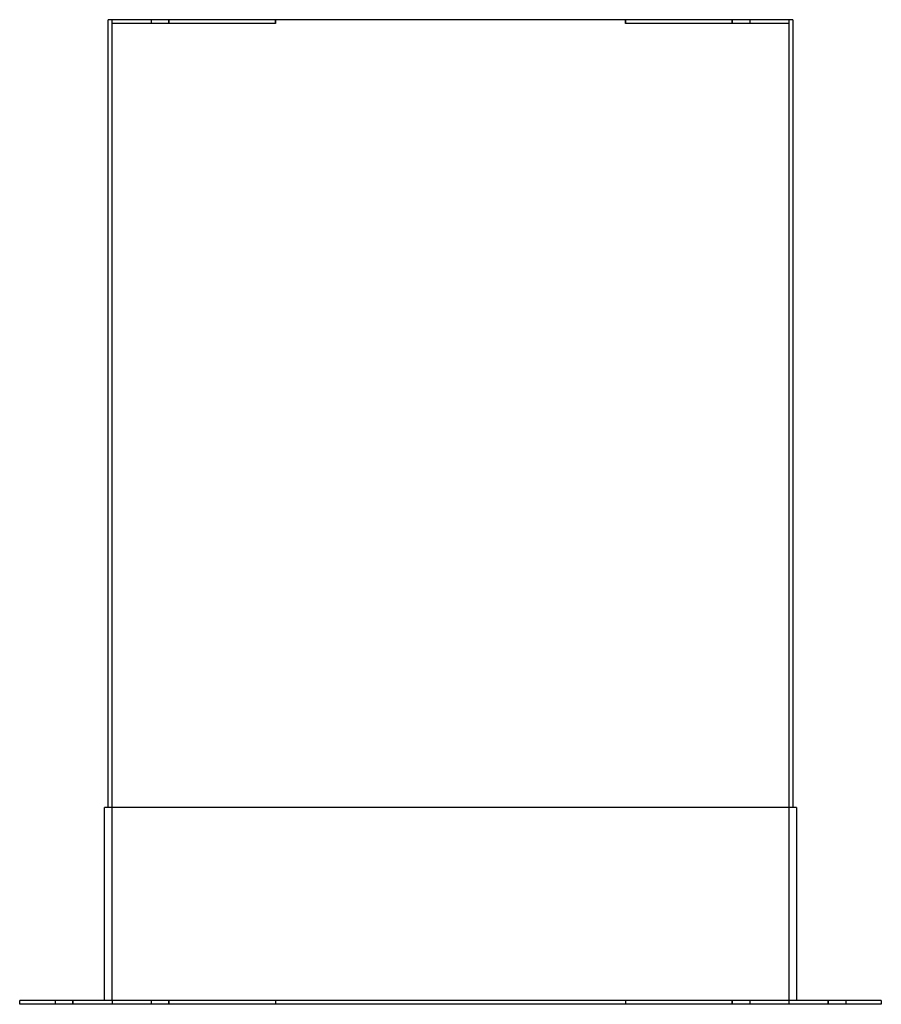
# Model space of a CAD drawing. Header units: millimetres. Extents: x -438 to 438, y 0 to 1000.
import ezdxf

# ---------------------------------------------------------------- set-up
doc = ezdxf.new("R2010")
doc.units = ezdxf.units.MM
doc.layers.add('HIDDEN', color=7, linetype='Continuous')
doc.layers.add('THICK', color=7, linetype='Continuous')

msp = doc.modelspace()

# ---------------------------------------------------------------- linework, layer by layer
at = {"layer": 'HIDDEN'}
for p, q in [((-347.5, 1000), (-347.5, 1000)), ((-343.5, 1000), (-343.5, 1000)), ((-343.5, 996), (-343.5, 1000)), ((-304, 1000), (-304, 996)), ((-304, 1000), (-304, 996)), ((-286, 996), (-286, 1000)), ((-286, 1000), (-286, 996)), ((-177.75, 1000), (-177.75, 996)), ((-177.75, 996), (-177.75, 1000)), ((177.75, 996), (177.75, 1000)), ((177.75, 1000), (177.75, 996)), ((286, 996), (286, 1000)), ((286, 1000), (286, 996)), ((304, 1000), (304, 996)), ((304, 1000), (304, 996)), ((343.5, 1000), (343.5, 1000)), ((343.5, 1000), (343.5, 996)), ((347.5, 1000), (347.5, 1000)), ((-343.5, 4), (-343.5, 996)), ((-177.75, 996), (-343.5, 996)), ((-343.5, 996), (-343.5, 996)), ((-343.5, 996), (-343.5, 996)), ((343.5, 996), (177.75, 996)), ((343.5, 996), (343.5, 4)), ((343.5, 996), (343.5, 996)), ((343.5, 996), (343.5, 996)), ((-351.5, 200), (-351.5, 200)), ((-347.5, 200), (-347.5, 200)), ((347.5, 200), (347.5, 200)), ((351.5, 200), (351.5, 200)), ((-437.5, 4), (-437.5, 4)), ((-437.5, 0), (-437.5, 0)), ((-401.5, 4), (-401.5, 0)), ((-401.5, 4), (-401.5, 0)), ((-383.5, 0), (-383.5, 4)), ((-383.5, 4), (-383.5, 0)), ((-351.5, 4), (-351.5, 4)), ((-343.5, 4), (-343.5, 4)), ((-343.5, 4), (-343.5, 4)), ((-177.75, 4), (-343.5, 4)), ((-343.5, 4), (-343.5, 0)), ((-343.5, 0), (-343.5, 0)), ((-304, 4), (-304, 0)), ((-304, 4), (-304, 0)), ((-286, 0), (-286, 4)), ((-286, 4), (-286, 0)), ((-177.75, 4), (-177.75, 0)), ((-177.75, 4), (-177.75, 0)), ((343.5, 4), (177.75, 4)), ((177.75, 4), (177.75, 0)), ((177.75, 4), (177.75, 0)), ((286, 0), (286, 4)), ((286, 4), (286, 0)), ((304, 4), (304, 0)), ((304, 4), (304, 0)), ((343.5, 4), (343.5, 4)), ((343.5, 4), (343.5, 4)), ((343.5, 4), (343.5, 0)), ((343.5, 0), (343.5, 0)), ((351.5, 4), (351.5, 4)), ((383.5, 0), (383.5, 4)), ((383.5, 4), (383.5, 0)), ((401.5, 4), (401.5, 0)), ((401.5, 4), (401.5, 0)), ((437.5, 4), (437.5, 4)), ((437.5, 0), (437.5, 0))]:
    msp.add_line(p, q, dxfattribs=at)
at = {"layer": 'THICK'}
for p, q in [((347.5, 1000), (-347.5, 1000)), ((-347.5, 200), (-347.5, 1000)), ((347.5, 1000), (347.5, 200)), ((351.5, 200), (-351.5, 200)), ((-351.5, 4), (-351.5, 200)), ((351.5, 200), (351.5, 4)), ((-437.5, 0), (-437.5, 4)), ((437.5, 4), (-437.5, 4)), ((437.5, 0), (-437.5, 0)), ((437.5, 4), (437.5, 0))]:
    msp.add_line(p, q, dxfattribs=at)

doc.saveas('drawing.dxf')
